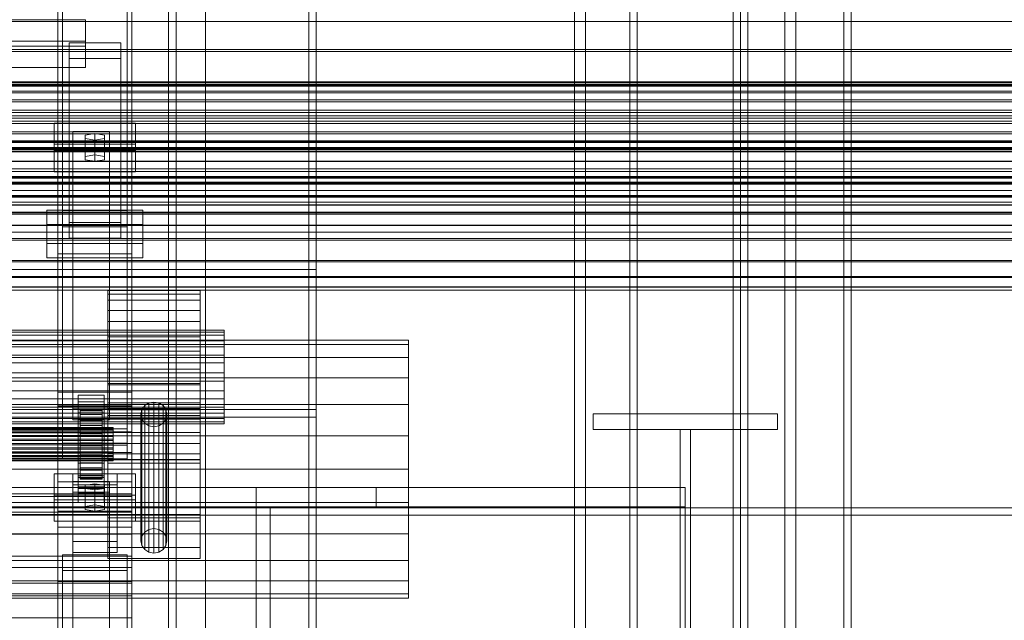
# Model space of a CAD drawing. Header units: millimetres. Extents: x -4395 to 65662, y -65530 to 6847.
# Tile 215 of 256: x 389 to 923, y -35712 to -35386. Entities that reach past the tile are written whole.
import ezdxf

# ---------------------------------------------------------------- set-up
doc = ezdxf.new("R2010")
doc.units = ezdxf.units.MM
for name, color, linetype, lineweight in [('COTAS_O', 1, 'Continuous', 0), ('frontal_briquetadora', 7, 'Continuous', 0), ('frontal_C01', 7, 'Continuous', 0), ('frontal_C02', 7, 'Continuous', 0), ('frontal_C03', 7, 'Continuous', 0), ('frontal_C04', 7, 'Continuous', 0), ('frontal_mezcladora', 7, 'Continuous', 0)]:
    doc.layers.add(name, color=color, linetype=linetype, lineweight=lineweight)
doc.dimstyles.new('R19_100', dxfattribs={"dimtxt": 250, "dimasz": 150, "dimexe": 150, "dimexo": 80, "dimgap": 100, "dimtad": 1, "dimtih": 1, "dimtoh": 1, "dimdsep": 46, "dimcen": 0.09, "dimadec": 0, "dimazin": 0, "dimtfac": 1, "dimtdec": 4, "dimtofl": 0, "dimtmove": 0, "dimatfit": 3, "dimfxl": 1, "dimtolj": 1, "dimtzin": 0, "dimarcsym": 0})

# ---------------------------------------------------------------- blocks, each defined once
blk = doc.blocks.new('DIM_R33_49')
at = {"layer": 'COTAS_O'}
for p, q in [((-1480, -35300), (-1330, -35255)), ((490, -35300), (340, -35255)), ((-1480, -36000), (-1480, -35300)), ((-1480, -35300), (490, -35300)), ((-1480, -35300), (-1330, -35345)), ((490, -35300), (340, -35345)), ((490, -36000), (490, -35300))]:
    blk.add_line(p, q, dxfattribs=at)
blk.add_text('1970 O', height=250, dxfattribs=at).set_placement((-495, -35200))
blk = doc.blocks.new('DIM_R33_51')
at = {"layer": 'COTAS_O'}
for p, q in [((-1400, -35300), (-1250, -35255)), ((1400, -35300), (1250, -35255)), ((-1400, -36000), (-1400, -35300)), ((-1400, -35300), (1400, -35300)), ((-1400, -35300), (-1250, -35345)), ((1400, -35300), (1250, -35345)), ((1400, -36000), (1400, -35300))]:
    blk.add_line(p, q, dxfattribs=at)
blk.add_text('2800 O', height=250, dxfattribs=at).set_placement((0, -35200))

msp = doc.modelspace()

# ---------------------------------------------------------------- linework, layer by layer
at = {"layer": 'frontal_briquetadora'}
for q in [(490, -34940), (490, -34950)]:
    msp.add_line((490, -35980), q, dxfattribs=at)
at = {"layer": 'frontal_C01'}
for p, q in [((470, -35988), (470, -34522.24)), ((474, -35988), (474, -34522.24)), ((546, -34522.24), (546, -35988)), ((550, -35988), (550, -34522.24)), ((470, -35988), (470, -35227.875)), ((474, -35988), (474, -35227.875)), ((546, -35227.875), (546, -35988)), ((550, -35988), (550, -35227.875)), ((410, -35596.196), (410, -35257.491)), ((450, -35257.491), (450, -35596.196)), ((410, -35644.163), (410, -35305.458)), ((450, -35644.163), (450, -35305.458)), ((410, -35661.489), (410, -35322.784)), ((450, -35322.784), (450, -35661.489)), ((412.5, -35615.946), (412.5, -35337.737)), ((447.5, -35337.737), (447.5, -35615.946)), ((412.5, -35624.413), (412.5, -35346.205)), ((447.5, -35624.413), (447.5, -35346.205)), ((410, -35699.862), (410, -35361.158)), ((450, -35699.862), (450, -35361.158)), ((-425, -35386.353), (425, -35386.353)), ((425, -35386.353), (425, -35400.691)), ((425, -35386.353), (425, -35397.865)), ((425, -35397.865), (-425, -35397.865)), ((425, -35412.204), (425, -35397.865)), ((425, -35400.691), (-425, -35400.691)), ((416, -35407.349), (416, -35398.882)), ((416, -35398.882), (444, -35398.882)), ((416, -35496.315), (416, -35398.882)), ((425, -35412.204), (425, -35400.691)), ((444, -35398.882), (444, -35407.349)), ((444, -35398.882), (444, -35496.315)), ((444, -35407.349), (416, -35407.349)), ((416, -35407.349), (416, -35504.782)), ((444, -35504.782), (444, -35407.349)), ((-425, -35412.204), (425, -35412.204)), ((404, -35507.662), (404, -35489.598)), ((404, -35489.598), (456, -35489.598)), ((404, -35497.272), (404, -35489.598)), ((456, -35489.598), (456, -35507.662)), ((456, -35489.598), (456, -35497.272)), ((456, -35497.272), (404, -35497.272)), ((404, -35497.272), (404, -35515.337)), ((444, -35496.315), (416, -35496.315)), ((416, -35496.315), (416, -35504.782)), ((444, -35504.782), (444, -35496.315)), ((456, -35515.337), (456, -35497.272)), ((416, -35504.782), (444, -35504.782)), ((456, -35507.662), (404, -35507.662)), ((404, -35507.662), (404, -35515.337)), ((456, -35515.337), (456, -35507.662)), ((404, -35515.337), (456, -35515.337)), ((450, -35595.59), (410, -35595.59)), ((410, -35595.59), (410, -35644.769)), ((410, -35813.418), (410, -35595.59)), ((450, -35644.769), (450, -35595.59)), ((450, -35595.59), (450, -35813.418)), ((410, -35644.163), (410, -35596.196)), ((410, -35596.196), (450, -35596.196)), ((450, -35596.196), (450, -35644.163)), ((-450, -35609.738), (450, -35609.738)), ((450, -35609.738), (450, -35621.028)), ((450, -35609.738), (450, -35643.314)), ((447.5, -35615.946), (412.5, -35615.946)), ((412.5, -35615.946), (412.5, -35624.413)), ((447.5, -35624.413), (447.5, -35615.946)), ((450, -35621.028), (-450, -35621.028)), ((450, -35654.605), (450, -35621.028)), ((412.5, -35624.413), (447.5, -35624.413)), ((408, -35646.63), (408, -35632.518)), ((408, -35632.518), (452, -35632.518)), ((408, -35644.03), (408, -35632.518)), ((452, -35632.518), (452, -35646.63)), ((452, -35632.518), (452, -35644.03)), ((418, -35642.397), (418, -35636.751)), ((418, -35636.751), (438, -35636.751)), ((418, -35787.921), (418, -35636.751)), ((430, -35637.881), (424.804, -35638.727)), ((435.196, -35638.727), (430, -35637.881)), ((430, -35649.393), (430, -35637.881)), ((438, -35636.751), (438, -35642.397)), ((438, -35636.751), (438, -35787.921)), ((450, -35643.314), (-450, -35643.314)), ((438, -35642.397), (418, -35642.397)), ((418, -35642.397), (418, -35793.566)), ((424.804, -35638.727), (424.804, -35640.421)), ((424.804, -35650.239), (424.804, -35638.727)), ((424.804, -35640.421), (430, -35641.268)), ((424.804, -35651.933), (424.804, -35640.421)), ((430, -35641.268), (435.196, -35640.421)), ((430, -35641.268), (430, -35652.78)), ((435.196, -35640.421), (435.196, -35638.727)), ((435.196, -35650.239), (435.196, -35638.727)), ((435.196, -35651.933), (435.196, -35640.421)), ((438, -35793.566), (438, -35642.397)), ((450, -35654.605), (450, -35643.314)), ((-450, -35644.888), (450, -35644.888)), ((452, -35644.03), (408, -35644.03)), ((408, -35644.03), (408, -35658.142)), ((452, -35646.63), (408, -35646.63)), ((408, -35646.63), (408, -35658.142)), ((450, -35644.163), (410, -35644.163)), ((410, -35644.769), (450, -35644.769)), ((410, -35862.596), (410, -35644.769)), ((450, -35862.596), (450, -35644.769)), ((450, -35644.888), (450, -35653.355)), ((450, -35644.888), (450, -35683.261)), ((452, -35658.142), (452, -35644.03)), ((452, -35658.142), (452, -35646.63)), ((450, -35653.355), (-450, -35653.355)), ((-450, -35654.605), (450, -35654.605)), ((424.804, -35650.239), (430, -35649.393)), ((424.804, -35651.933), (424.804, -35650.239)), ((430, -35652.78), (424.804, -35651.933)), ((430, -35649.393), (435.196, -35650.239)), ((435.196, -35651.933), (430, -35652.78)), ((435.196, -35650.239), (435.196, -35651.933)), ((450, -35691.729), (450, -35653.355)), ((408, -35658.142), (452, -35658.142)), ((410, -35699.862), (410, -35661.489)), ((410, -35661.489), (450, -35661.489)), ((410, -35829.768), (410, -35661.489)), ((450, -35661.489), (450, -35699.862)), ((450, -35661.489), (450, -35829.768)), ((412.5, -35684.909), (412.5, -35676.442)), ((412.5, -35676.442), (447.5, -35676.442)), ((412.5, -35833.773), (412.5, -35676.442)), ((447.5, -35676.442), (447.5, -35684.909)), ((447.5, -35676.442), (447.5, -35833.773)), ((450, -35683.261), (-450, -35683.261)), ((447.5, -35684.909), (412.5, -35684.909)), ((412.5, -35842.241), (412.5, -35684.909)), ((447.5, -35842.241), (447.5, -35684.909)), ((450, -35691.729), (450, -35683.261)), ((-450, -35691.729), (450, -35691.729)), ((450, -35699.862), (410, -35699.862)), ((410, -35868.142), (410, -35699.862)), ((450, -35868.142), (450, -35699.862))]:
    msp.add_line(p, q, dxfattribs=at)
at = {"layer": 'frontal_C02'}
for p, q in [((470, -35988), (470, -34033.402)), ((474, -35988), (474, -34033.402)), ((546, -34033.402), (546, -35988)), ((550, -35988), (550, -34033.402)), ((470, -35988), (470, -34838.141)), ((474, -35988), (474, -34838.141)), ((546, -34838.141), (546, -35988)), ((550, -35988), (550, -34838.141)), ((410, -35475.098), (410, -35117.436)), ((450, -35117.436), (450, -35475.098)), ((410, -35513.28), (410, -35155.618)), ((450, -35513.28), (450, -35155.618)), ((410, -35588.316), (410, -35293.654)), ((450, -35293.654), (450, -35588.316)), ((410, -35636.79), (410, -35342.128)), ((450, -35636.79), (450, -35342.128)), ((408, -35457.302), (408, -35442.4)), ((408, -35442.4), (452, -35442.4)), ((408, -35453.854), (408, -35442.4)), ((452, -35442.4), (452, -35457.302)), ((452, -35442.4), (452, -35453.854)), ((418, -35452.832), (418, -35446.871)), ((418, -35446.871), (438, -35446.871)), ((418, -35597.285), (418, -35446.871)), ((430, -35448.063), (424.804, -35448.957)), ((424.804, -35448.957), (424.804, -35450.745)), ((424.804, -35460.412), (424.804, -35448.957)), ((424.804, -35450.745), (430, -35451.639)), ((424.804, -35462.2), (424.804, -35450.745)), ((435.196, -35448.957), (430, -35448.063)), ((430, -35459.517), (430, -35448.063)), ((430, -35451.639), (435.196, -35450.745)), ((430, -35451.639), (430, -35463.094)), ((435.196, -35450.745), (435.196, -35448.957)), ((435.196, -35460.412), (435.196, -35448.957)), ((435.196, -35462.2), (435.196, -35450.745)), ((438, -35446.871), (438, -35452.832)), ((438, -35446.871), (438, -35597.285)), ((452, -35453.854), (408, -35453.854)), ((408, -35453.854), (408, -35468.757)), ((438, -35452.832), (418, -35452.832)), ((418, -35452.832), (418, -35603.246)), ((438, -35603.246), (438, -35452.832)), ((452, -35468.757), (452, -35453.854)), ((452, -35457.302), (408, -35457.302)), ((408, -35457.302), (408, -35468.757)), ((424.804, -35460.412), (430, -35459.517)), ((424.804, -35462.2), (424.804, -35460.412)), ((430, -35463.094), (424.804, -35462.2)), ((430, -35459.517), (435.196, -35460.412)), ((435.196, -35462.2), (430, -35463.094)), ((435.196, -35460.412), (435.196, -35462.2)), ((452, -35468.757), (452, -35457.302)), ((408, -35468.757), (452, -35468.757)), ((410, -35513.28), (410, -35475.098)), ((410, -35475.098), (450, -35475.098)), ((410, -35652.796), (410, -35475.098)), ((450, -35475.098), (450, -35513.28)), ((450, -35475.098), (450, -35652.796)), ((412.5, -35498.659), (412.5, -35489.718)), ((412.5, -35489.718), (447.5, -35489.718)), ((412.5, -35608.082), (412.5, -35489.718)), ((447.5, -35489.718), (447.5, -35498.659)), ((447.5, -35489.718), (447.5, -35608.082)), ((447.5, -35498.659), (412.5, -35498.659)), ((412.5, -35617.024), (412.5, -35498.659)), ((447.5, -35617.024), (447.5, -35498.659)), ((450, -35513.28), (410, -35513.28)), ((410, -35690.978), (410, -35513.28)), ((450, -35690.978), (450, -35513.28)), ((-550, -35521.723), (550, -35521.723)), ((550, -35525.723), (-550, -35525.723)), ((550, -35521.723), (550, -35601.723)), ((550, -35521.723), (550, -35525.723)), ((550, -35597.723), (550, -35525.723)), ((437, -35538.371), (437, -35533.19)), ((437, -35533.19), (437, -35535.136)), ((487, -35533.19), (437, -35533.19)), ((437, -35535.136), (437, -35543.912)), ((487, -35535.136), (437, -35535.136)), ((487, -35535.136), (487, -35533.19)), ((487, -35533.19), (487, -35538.371)), ((487, -35543.912), (487, -35535.136)), ((437, -35549.889), (437, -35538.371)), ((487, -35538.371), (437, -35538.371)), ((487, -35538.371), (487, -35549.889)), ((437, -35543.912), (437, -35558.182)), ((487, -35543.912), (437, -35543.912)), ((487, -35558.182), (487, -35543.912)), ((437, -35565.992), (437, -35549.889)), ((487, -35549.889), (437, -35549.889)), ((487, -35549.889), (487, -35565.992)), ((500, -35554.603), (350, -35554.603)), ((500, -35555.659), (350, -35555.659)), ((500, -35557.414), (350, -35557.414)), ((437, -35558.182), (437, -35575.773)), ((487, -35558.182), (437, -35558.182)), ((487, -35575.773), (487, -35558.182)), ((500, -35555.659), (500, -35554.603)), ((500, -35554.603), (500, -35557.414)), ((500, -35560.42), (500, -35555.659)), ((500, -35557.414), (500, -35563.663)), ((500, -35560.42), (350, -35560.42)), ((500, -35563.663), (350, -35563.663)), ((500, -35568.163), (500, -35560.42)), ((500, -35563.663), (500, -35572.4)), ((500, -35568.163), (350, -35568.163)), ((437, -35584.227), (437, -35565.992)), ((437, -35565.992), (487, -35565.992)), ((487, -35565.992), (487, -35584.227)), ((500, -35577.707), (500, -35568.163)), ((350, -35572.4), (500, -35572.4)), ((500, -35572.4), (500, -35582.293)), ((500, -35577.707), (350, -35577.707)), ((437, -35575.773), (437, -35594.008)), ((487, -35575.773), (437, -35575.773)), ((487, -35594.008), (487, -35575.773)), ((500, -35587.6), (500, -35577.707)), ((500, -35582.293), (350, -35582.293)), ((437, -35658.117), (437, -35583.604)), ((437, -35583.604), (487, -35583.604)), ((437, -35597.922), (437, -35583.604)), ((437, -35601.818), (437, -35584.227)), ((487, -35584.227), (437, -35584.227)), ((487, -35583.604), (487, -35658.117)), ((487, -35583.604), (487, -35597.922)), ((487, -35584.227), (487, -35601.818)), ((500, -35582.293), (500, -35591.837)), ((500, -35587.6), (350, -35587.6)), ((450, -35588.205), (410, -35588.205)), ((410, -35588.205), (410, -35636.9)), ((410, -35723.904), (410, -35588.205)), ((410, -35636.79), (410, -35588.316)), ((410, -35588.316), (450, -35588.316)), ((421, -35593.467), (421, -35589.89)), ((421, -35589.89), (435, -35589.89)), ((421, -35629.982), (421, -35589.89)), ((435, -35589.89), (435, -35593.467)), ((435, -35589.89), (435, -35629.982)), ((450, -35636.9), (450, -35588.205)), ((450, -35588.205), (450, -35723.904)), ((450, -35588.316), (450, -35636.79)), ((500, -35596.337), (500, -35587.6)), ((500, -35591.837), (350, -35591.837)), ((435, -35593.467), (421, -35593.467)), ((421, -35593.467), (421, -35633.558)), ((435, -35633.558), (435, -35593.467)), ((437, -35594.008), (437, -35610.111)), ((487, -35594.008), (437, -35594.008)), ((457.05, -35595.574), (455.533, -35597.742)), ((459.321, -35594.126), (457.05, -35595.574)), ((457.05, -35664.126), (457.05, -35595.574)), ((462, -35593.617), (459.321, -35594.126)), ((459.321, -35662.678), (459.321, -35594.126)), ((464.679, -35594.126), (462, -35593.617)), ((462, -35662.169), (462, -35593.617)), ((466.95, -35595.574), (464.679, -35594.126)), ((464.679, -35662.678), (464.679, -35594.126)), ((468.467, -35597.742), (466.95, -35595.574)), ((466.95, -35664.126), (466.95, -35595.574)), ((487, -35610.111), (487, -35594.008)), ((500, -35591.837), (500, -35599.58)), ((-550, -35597.723), (550, -35597.723)), ((500, -35596.337), (350, -35596.337)), ((500, -35599.58), (350, -35599.58)), ((438, -35597.285), (418, -35597.285)), ((418, -35597.285), (418, -35603.246)), ((421, -35603.005), (421, -35599.428)), ((421, -35599.428), (435, -35599.428)), ((421, -35639.519), (421, -35599.428)), ((422, -35607.501), (422, -35597.509)), ((422, -35597.509), (422, -35597.955)), ((422, -35597.509), (434, -35597.509)), ((422, -35598.357), (422, -35597.509)), ((422, -35607.712), (422, -35597.955)), ((422, -35597.955), (422, -35599.664)), ((422, -35597.955), (434, -35597.955)), ((422, -35607.902), (422, -35598.357)), ((422, -35598.357), (434, -35598.357)), ((422, -35600.44), (422, -35598.357)), ((422, -35608.522), (422, -35599.664)), ((422, -35599.664), (422, -35602.521)), ((422, -35599.664), (434, -35599.664)), ((422, -35608.889), (422, -35600.44)), ((422, -35600.44), (434, -35600.44)), ((422, -35603.618), (422, -35600.44)), ((434, -35597.955), (434, -35597.509)), ((434, -35597.509), (434, -35607.501)), ((434, -35597.509), (434, -35598.357)), ((434, -35599.664), (434, -35597.955)), ((434, -35597.955), (434, -35607.712)), ((434, -35598.357), (434, -35607.902)), ((434, -35598.357), (434, -35600.44)), ((434, -35602.521), (434, -35599.664)), ((434, -35599.664), (434, -35608.522)), ((434, -35600.44), (434, -35608.889)), ((434, -35600.44), (434, -35603.618)), ((435, -35599.428), (435, -35603.005)), ((435, -35599.428), (435, -35639.519)), ((437, -35650.734), (437, -35597.085)), ((437, -35597.085), (487, -35597.085)), ((437, -35602.812), (437, -35597.085)), ((487, -35597.922), (437, -35597.922)), ((437, -35597.922), (437, -35672.435)), ((437, -35654.552), (437, -35600.903)), ((437, -35600.903), (487, -35600.903)), ((437, -35624.767), (437, -35600.903)), ((438, -35603.246), (438, -35597.285)), ((455.533, -35597.742), (455, -35600.299)), ((455, -35600.299), (455.533, -35602.856)), ((455, -35668.851), (455, -35600.299)), ((455.533, -35666.294), (455.533, -35597.742)), ((469, -35600.299), (468.467, -35597.742)), ((468.467, -35666.294), (468.467, -35597.742)), ((468.467, -35602.856), (469, -35600.299)), ((469, -35600.299), (469, -35668.851)), ((487, -35597.085), (487, -35650.734)), ((487, -35597.085), (487, -35602.812)), ((487, -35672.435), (487, -35597.922)), ((487, -35600.903), (487, -35654.552)), ((487, -35600.903), (487, -35624.767)), ((500, -35602.586), (500, -35596.337)), ((500, -35599.58), (500, -35604.341)), ((550, -35601.723), (550, -35597.723)), ((-550, -35601.723), (550, -35601.723)), ((500, -35602.586), (350, -35602.586)), ((500, -35604.341), (350, -35604.341)), ((500, -35605.397), (350, -35605.397)), ((418, -35603.246), (438, -35603.246)), ((435, -35603.005), (421, -35603.005)), ((421, -35603.005), (421, -35643.096)), ((422, -35609.875), (422, -35602.521)), ((422, -35602.521), (422, -35606.329)), ((422, -35602.521), (434, -35602.521)), ((422, -35610.394), (422, -35603.618)), ((422, -35603.618), (434, -35603.618)), ((422, -35607.673), (422, -35603.618)), ((422, -35611.679), (422, -35606.329)), ((422, -35606.329), (422, -35610.83)), ((422, -35606.329), (434, -35606.329)), ((434, -35606.329), (434, -35602.521)), ((434, -35602.521), (434, -35609.875)), ((434, -35603.618), (434, -35610.394)), ((434, -35603.618), (434, -35607.673)), ((434, -35610.83), (434, -35606.329)), ((434, -35606.329), (434, -35611.679)), ((435, -35643.096), (435, -35603.005)), ((437, -35616.088), (437, -35601.818)), ((487, -35601.818), (437, -35601.818)), ((487, -35602.812), (437, -35602.812)), ((437, -35602.812), (437, -35656.461)), ((455.533, -35602.856), (457.05, -35605.024)), ((455.533, -35671.408), (455.533, -35602.856)), ((457.05, -35605.024), (459.321, -35606.472)), ((457.05, -35673.576), (457.05, -35605.024)), ((459.321, -35606.472), (462, -35606.981)), ((459.321, -35675.024), (459.321, -35606.472)), ((462, -35606.981), (464.679, -35606.472)), ((464.679, -35606.472), (466.95, -35605.024)), ((464.679, -35675.024), (464.679, -35606.472)), ((466.95, -35605.024), (468.467, -35602.856)), ((466.95, -35673.576), (466.95, -35605.024)), ((468.467, -35671.408), (468.467, -35602.856)), ((470, -35988), (470, -35601.723)), ((470, -35601.723), (474, -35601.723)), ((550, -35601.723), (470, -35601.723)), ((474, -35988), (474, -35601.723)), ((474, -35601.723), (546, -35601.723)), ((487, -35601.818), (487, -35616.088)), ((487, -35656.461), (487, -35602.812)), ((500, -35605.397), (500, -35602.586)), ((500, -35604.341), (500, -35605.397)), ((546, -35601.723), (546, -35988)), ((550, -35601.723), (546, -35601.723)), ((550, -35988), (550, -35601.723)), ((-440, -35607.501), (440, -35607.501)), ((-440, -35607.712), (440, -35607.712)), ((-440, -35607.902), (440, -35607.902)), ((-440, -35608.522), (440, -35608.522)), ((-440, -35608.889), (440, -35608.889)), ((-440, -35609.875), (440, -35609.875)), ((-440, -35610.394), (440, -35610.394)), ((-440, -35611.679), (440, -35611.679)), ((447.5, -35608.082), (412.5, -35608.082)), ((412.5, -35608.082), (412.5, -35617.024)), ((422, -35607.712), (422, -35607.501)), ((434, -35607.501), (422, -35607.501)), ((422, -35607.501), (422, -35607.902)), ((422, -35612.315), (422, -35607.673)), ((422, -35607.673), (434, -35607.673)), ((422, -35612.329), (422, -35607.673)), ((422, -35608.522), (422, -35607.712)), ((434, -35607.712), (422, -35607.712)), ((434, -35607.902), (422, -35607.902)), ((422, -35607.902), (422, -35608.889)), ((422, -35609.875), (422, -35608.522)), ((434, -35608.522), (422, -35608.522)), ((434, -35608.889), (422, -35608.889)), ((422, -35608.889), (422, -35610.394)), ((422, -35611.679), (422, -35609.875)), ((434, -35609.875), (422, -35609.875)), ((434, -35610.394), (422, -35610.394)), ((422, -35610.394), (422, -35612.315)), ((422, -35610.83), (422, -35613.811)), ((434, -35610.83), (422, -35610.83)), ((422, -35610.83), (422, -35615.717)), ((422, -35613.811), (422, -35611.679)), ((434, -35611.679), (422, -35611.679)), ((434, -35607.501), (434, -35607.712)), ((434, -35607.902), (434, -35607.501)), ((434, -35607.673), (434, -35612.315)), ((434, -35607.673), (434, -35612.329)), ((434, -35607.712), (434, -35608.522)), ((434, -35608.889), (434, -35607.902)), ((434, -35608.522), (434, -35609.875)), ((434, -35610.394), (434, -35608.889)), ((434, -35609.875), (434, -35611.679)), ((434, -35612.315), (434, -35610.394)), ((434, -35613.811), (434, -35610.83)), ((434, -35615.717), (434, -35610.83)), ((434, -35611.679), (434, -35613.811)), ((437, -35610.111), (437, -35621.629)), ((487, -35610.111), (437, -35610.111)), ((440, -35607.712), (440, -35607.501)), ((440, -35607.501), (440, -35607.902)), ((440, -35608.522), (440, -35607.712)), ((440, -35607.902), (440, -35608.889)), ((440, -35609.875), (440, -35608.522)), ((440, -35608.889), (440, -35610.394)), ((440, -35611.679), (440, -35609.875)), ((440, -35610.394), (440, -35612.315)), ((440, -35613.811), (440, -35611.679)), ((447.5, -35617.024), (447.5, -35608.082)), ((462, -35675.533), (462, -35606.981)), ((487, -35621.629), (487, -35610.111)), ((-440, -35612.315), (440, -35612.315)), ((440, -35613.811), (-440, -35613.811)), ((-440, -35614.521), (440, -35614.521)), ((-440, -35616.126), (440, -35616.126)), ((-440, -35616.861), (440, -35616.861)), ((412.5, -35617.024), (447.5, -35617.024)), ((434, -35612.315), (422, -35612.315)), ((422, -35612.315), (422, -35614.521)), ((422, -35614.521), (422, -35612.329)), ((422, -35612.329), (434, -35612.329)), ((422, -35617.269), (422, -35612.329)), ((422, -35613.811), (434, -35613.811)), ((422, -35616.126), (422, -35613.811)), ((434, -35614.521), (422, -35614.521)), ((422, -35614.521), (422, -35616.861)), ((422, -35616.126), (422, -35615.717)), ((422, -35615.717), (422, -35620.657)), ((422, -35615.717), (434, -35615.717)), ((422, -35618.466), (422, -35616.126)), ((434, -35616.126), (422, -35616.126)), ((422, -35616.861), (422, -35617.269)), ((434, -35616.861), (422, -35616.861)), ((422, -35616.861), (422, -35619.176)), ((422, -35617.269), (434, -35617.269)), ((422, -35622.156), (422, -35617.269)), ((434, -35614.521), (434, -35612.315)), ((434, -35612.329), (434, -35614.521)), ((434, -35612.329), (434, -35617.269)), ((434, -35613.811), (434, -35616.126)), ((434, -35616.861), (434, -35614.521)), ((434, -35620.657), (434, -35615.717)), ((434, -35615.717), (434, -35616.126)), ((434, -35616.126), (434, -35618.466)), ((434, -35617.269), (434, -35616.861)), ((434, -35619.176), (434, -35616.861)), ((434, -35617.269), (434, -35622.156)), ((437, -35624.864), (437, -35616.088)), ((487, -35616.088), (437, -35616.088)), ((440, -35612.315), (440, -35614.521)), ((440, -35616.126), (440, -35613.811)), ((440, -35614.521), (440, -35616.861)), ((440, -35618.466), (440, -35616.126)), ((440, -35616.861), (440, -35619.176)), ((487, -35616.088), (487, -35624.864)), ((-440, -35618.466), (440, -35618.466)), ((-440, -35619.176), (440, -35619.176)), ((-440, -35620.671), (440, -35620.671)), ((-440, -35621.308), (440, -35621.308)), ((-440, -35622.592), (440, -35622.592)), ((422, -35620.671), (422, -35618.466)), ((422, -35618.466), (422, -35620.657)), ((434, -35618.466), (422, -35618.466)), ((422, -35619.176), (422, -35622.156)), ((434, -35619.176), (422, -35619.176)), ((422, -35619.176), (422, -35621.308)), ((422, -35620.657), (422, -35625.313)), ((422, -35620.657), (434, -35620.657)), ((422, -35622.592), (422, -35620.671)), ((422, -35620.671), (422, -35625.313)), ((434, -35620.671), (422, -35620.671)), ((422, -35621.308), (422, -35626.657)), ((434, -35621.308), (422, -35621.308)), ((422, -35621.308), (422, -35623.112)), ((422, -35622.156), (434, -35622.156)), ((422, -35626.657), (422, -35622.156)), ((422, -35624.097), (422, -35622.592)), ((422, -35622.592), (422, -35629.368)), ((434, -35622.592), (422, -35622.592)), ((434, -35620.657), (434, -35618.466)), ((434, -35618.466), (434, -35620.671)), ((434, -35622.156), (434, -35619.176)), ((434, -35621.308), (434, -35619.176)), ((434, -35625.313), (434, -35620.657)), ((434, -35625.313), (434, -35620.671)), ((434, -35620.671), (434, -35622.592)), ((434, -35626.657), (434, -35621.308)), ((434, -35623.112), (434, -35621.308)), ((434, -35622.156), (434, -35626.657)), ((434, -35629.368), (434, -35622.592)), ((434, -35622.592), (434, -35624.097)), ((437, -35621.629), (437, -35626.81)), ((487, -35621.629), (437, -35621.629)), ((440, -35620.671), (440, -35618.466)), ((440, -35619.176), (440, -35621.308)), ((440, -35622.592), (440, -35620.671)), ((440, -35621.308), (440, -35623.112)), ((440, -35624.097), (440, -35622.592)), ((487, -35626.81), (487, -35621.629)), ((-440, -35623.112), (440, -35623.112)), ((-440, -35624.097), (440, -35624.097)), ((-440, -35624.465), (440, -35624.465)), ((-440, -35625.084), (440, -35625.084)), ((-440, -35625.274), (440, -35625.274)), ((-440, -35625.486), (440, -35625.486)), ((421, -35640.53), (421, -35626.82)), ((421, -35626.82), (435, -35626.82)), ((421, -35634.456), (421, -35626.82)), ((422, -35623.112), (422, -35630.466)), ((434, -35623.112), (422, -35623.112)), ((422, -35623.112), (422, -35624.465)), ((422, -35625.084), (422, -35624.097)), ((422, -35624.097), (422, -35632.546)), ((434, -35624.097), (422, -35624.097)), ((422, -35624.465), (422, -35633.322)), ((434, -35624.465), (422, -35624.465)), ((422, -35624.465), (422, -35625.274)), ((422, -35625.486), (422, -35625.084)), ((422, -35625.084), (422, -35634.63)), ((434, -35625.084), (422, -35625.084)), ((422, -35625.274), (422, -35635.031)), ((434, -35625.274), (422, -35625.274)), ((422, -35625.274), (422, -35625.486)), ((422, -35625.313), (422, -35629.368)), ((422, -35625.313), (434, -35625.313)), ((422, -35625.486), (422, -35635.477)), ((434, -35625.486), (422, -35625.486)), ((422, -35626.657), (434, -35626.657)), ((422, -35630.466), (422, -35626.657)), ((434, -35630.466), (434, -35623.112)), ((434, -35624.465), (434, -35623.112)), ((434, -35632.546), (434, -35624.097)), ((434, -35624.097), (434, -35625.084)), ((434, -35633.322), (434, -35624.465)), ((434, -35625.274), (434, -35624.465)), ((434, -35634.63), (434, -35625.084)), ((434, -35625.084), (434, -35625.486)), ((434, -35635.031), (434, -35625.274)), ((434, -35625.486), (434, -35625.274)), ((434, -35629.368), (434, -35625.313)), ((434, -35635.477), (434, -35625.486)), ((434, -35626.657), (434, -35630.466)), ((435, -35626.82), (435, -35640.53)), ((435, -35626.82), (435, -35634.456)), ((487, -35624.767), (437, -35624.767)), ((437, -35624.767), (437, -35678.416)), ((437, -35626.81), (437, -35624.864)), ((487, -35624.864), (437, -35624.864)), ((487, -35626.81), (437, -35626.81)), ((440, -35623.112), (440, -35624.465)), ((440, -35625.084), (440, -35624.097)), ((440, -35624.465), (440, -35625.274)), ((440, -35625.486), (440, -35625.084)), ((440, -35625.274), (440, -35625.486)), ((487, -35678.416), (487, -35624.767)), ((487, -35624.864), (487, -35626.81)), ((418, -35638.442), (418, -35632.481)), ((418, -35632.481), (442, -35632.481)), ((418, -35669.249), (418, -35632.481)), ((435, -35629.982), (421, -35629.982)), ((421, -35629.982), (421, -35633.558)), ((422, -35629.368), (422, -35632.546)), ((422, -35629.368), (434, -35629.368)), ((422, -35630.466), (434, -35630.466)), ((422, -35633.322), (422, -35630.466)), ((422, -35632.546), (422, -35634.63)), ((422, -35632.546), (434, -35632.546)), ((422, -35633.322), (434, -35633.322)), ((422, -35635.031), (422, -35633.322)), ((434, -35632.546), (434, -35629.368)), ((434, -35630.466), (434, -35633.322)), ((434, -35634.63), (434, -35632.546)), ((434, -35633.322), (434, -35635.031)), ((435, -35633.558), (435, -35629.982)), ((442, -35632.481), (442, -35638.442)), ((442, -35632.481), (442, -35669.249)), ((450, -35636.79), (410, -35636.79)), ((410, -35636.9), (450, -35636.9)), ((410, -35772.598), (410, -35636.9)), ((442, -35638.442), (418, -35638.442)), ((418, -35638.442), (418, -35675.21)), ((421, -35633.558), (435, -35633.558)), ((435, -35634.456), (421, -35634.456)), ((421, -35634.456), (421, -35648.167)), ((422, -35634.63), (422, -35635.477)), ((422, -35634.63), (434, -35634.63)), ((422, -35635.031), (434, -35635.031)), ((422, -35635.477), (422, -35635.031)), ((422, -35635.477), (434, -35635.477)), ((434, -35635.477), (434, -35634.63)), ((434, -35635.031), (434, -35635.477)), ((435, -35648.167), (435, -35634.456)), ((442, -35675.21), (442, -35638.442)), ((450, -35772.598), (450, -35636.9)), ((435, -35639.519), (421, -35639.519)), ((421, -35639.519), (421, -35643.096)), ((435, -35640.53), (421, -35640.53)), ((421, -35640.53), (421, -35648.167)), ((421, -35643.096), (435, -35643.096)), ((435, -35643.096), (435, -35639.519)), ((435, -35648.167), (435, -35640.53)), ((421, -35648.167), (435, -35648.167)), ((410, -35690.978), (410, -35652.796)), ((410, -35652.796), (450, -35652.796)), ((487, -35650.734), (437, -35650.734)), ((437, -35650.734), (437, -35656.461)), ((487, -35654.552), (437, -35654.552)), ((437, -35654.552), (437, -35678.416)), ((450, -35652.796), (450, -35690.978)), ((487, -35656.461), (487, -35650.734)), ((487, -35678.416), (487, -35654.552)), ((437, -35656.461), (487, -35656.461)), ((487, -35658.117), (437, -35658.117)), ((437, -35658.117), (437, -35672.435)), ((487, -35672.435), (487, -35658.117)), ((-450, -35665.314), (450, -35665.314)), ((450, -35665.314), (450, -35677.236)), ((450, -35665.314), (450, -35698.723)), ((455.533, -35666.294), (457.05, -35664.126)), ((457.05, -35664.126), (459.321, -35662.678)), ((459.321, -35662.678), (462, -35662.169)), ((462, -35662.169), (464.679, -35662.678)), ((464.679, -35662.678), (466.95, -35664.126)), ((466.95, -35664.126), (468.467, -35666.294)), ((442, -35669.249), (418, -35669.249)), ((418, -35669.249), (418, -35675.21)), ((442, -35675.21), (442, -35669.249)), ((455, -35668.851), (455.533, -35666.294)), ((455.533, -35671.408), (455, -35668.851)), ((468.467, -35666.294), (469, -35668.851)), ((469, -35668.851), (468.467, -35671.408)), ((418, -35675.21), (442, -35675.21)), ((437, -35672.435), (487, -35672.435)), ((457.05, -35673.576), (455.533, -35671.408)), ((459.321, -35675.024), (457.05, -35673.576)), ((462, -35675.533), (459.321, -35675.024)), ((464.679, -35675.024), (462, -35675.533)), ((466.95, -35673.576), (464.679, -35675.024)), ((468.467, -35671.408), (466.95, -35673.576)), ((450, -35677.236), (-450, -35677.236)), ((437, -35678.416), (487, -35678.416)), ((450, -35710.645), (450, -35677.236)), ((450, -35690.978), (410, -35690.978)), ((450, -35698.723), (-450, -35698.723)), ((450, -35710.645), (450, -35698.723)), ((-450, -35710.645), (450, -35710.645))]:
    msp.add_line(p, q, dxfattribs=at)
at = {"layer": 'frontal_C03'}
for p, q in [((1270, -35387.31), (-1230, -35387.31)), ((1270, -35402.437), (-1230, -35402.437)), ((1270, -35403.62), (-1230, -35403.62)), ((1515, -35420.147), (-1475, -35420.147)), ((1515, -35420.34), (-1475, -35420.34)), ((1515, -35421.8), (-1475, -35421.8)), ((1515, -35422.36), (-1475, -35422.36)), ((1515, -35425.136), (-1475, -35425.136)), ((1270, -35420.034), (-1230, -35420.034)), ((-1230, -35421.289), (1270, -35421.289)), ((1515, -35426.008), (-1475, -35426.008)), ((1515, -35429.829), (-1475, -35429.829)), ((1515, -35430.928), (-1475, -35430.928)), ((-1475, -35435.42), (1515, -35435.42)), ((1515, -35436.638), (-1475, -35436.638)), ((1270, -35438.36), (-1230, -35438.36)), ((1270, -35439.64), (-1230, -35439.64)), ((1515, -35441.362), (-1475, -35441.362)), ((1515, -35442.58), (-1475, -35442.58)), ((1515, -35447.072), (-1475, -35447.072)), ((1515, -35448.171), (-1475, -35448.171)), ((1515, -35451.992), (-1475, -35451.992)), ((1515, -35452.864), (-1475, -35452.864)), ((1515, -35455.64), (-1475, -35455.64)), ((1515, -35456.2), (-1475, -35456.2)), ((1270, -35452.425), (-1230, -35452.425)), ((1270, -35452.491), (-1230, -35452.491)), ((1270, -35456.096), (-1230, -35456.096)), ((1270, -35456.285), (-1230, -35456.285)), ((1270, -35456.711), (-1230, -35456.711)), ((1515, -35457.66), (-1475, -35457.66)), ((1515, -35457.853), (-1475, -35457.853)), ((1270, -35457.966), (-1230, -35457.966)), ((1516, -35467.156), (-1476, -35467.156)), ((1516, -35467.183), (-1476, -35467.183)), ((1270, -35462.946), (-1230, -35462.946)), ((1270, -35463.229), (-1230, -35463.229)), ((1516, -35468.625), (-1476, -35468.625)), ((1516, -35468.7), (-1476, -35468.7)), ((1516, -35471.365), (-1476, -35471.365)), ((1516, -35471.478), (-1476, -35471.478)), ((1270, -35471.933), (-1230, -35471.933)), ((-1230, -35472.267), (1270, -35472.267)), ((1516, -35474.959), (-1476, -35474.959)), ((-1476, -35475.093), (1516, -35475.093)), ((1270, -35474.38), (-1230, -35474.38)), ((1270, -35475.563), (-1230, -35475.563)), ((1516, -35478.861), (-1476, -35478.861)), ((1516, -35478.994), (-1476, -35478.994)), ((1516, -35482.476), (-1476, -35482.476)), ((1516, -35482.589), (-1476, -35482.589)), ((1270, -35481.687), (-1230, -35481.687)), ((1270, -35482.021), (-1230, -35482.021)), ((1516, -35485.254), (-1476, -35485.254)), ((1516, -35485.329), (-1476, -35485.329)), ((1516, -35486.771), (-1476, -35486.771)), ((1516, -35486.798), (-1476, -35486.798)), ((1270, -35490.69), (-1230, -35490.69)), ((1270, -35490.724), (-1230, -35490.724)), ((1270, -35491.007), (-1230, -35491.007)), ((1270, -35491.754), (-1230, -35491.754)), ((1270, -35497.669), (-1230, -35497.669)), ((1270, -35497.858), (-1230, -35497.858)), ((1270, -35501.463), (-1230, -35501.463)), ((1270, -35501.529), (-1230, -35501.529)), ((1270, -35505.014), (-1230, -35505.014)), ((1270, -35505.919), (-1230, -35505.919)), ((1270, -35516.801), (-1230, -35516.801)), ((1270, -35517.512), (-1230, -35517.512)), ((1270, -35525.598), (-1230, -35525.598)), ((1270, -35526.088), (-1230, -35526.088)), ((1270, -35531.067), (-1230, -35531.067)), ((1270, -35531.317), (-1230, -35531.317)), ((1270, -35532.998), (-1230, -35532.998)), ((-1580, -35650.969), (1620, -35650.969)), ((1620, -35654.969), (-1580, -35654.969))]:
    msp.add_line(p, q, dxfattribs=at)
at = {"layer": 'frontal_C04'}
for p, q in [((600, -35560), (370, -35560)), ((600, -35562.385), (370, -35562.385)), ((600, -35562.385), (600, -35560)), ((600, -35569.378), (600, -35562.385)), ((600, -35569.378), (370, -35569.378)), ((600, -35580.503), (600, -35569.378)), ((600, -35580.503), (370, -35580.503)), ((600, -35595), (600, -35580.503)), ((600, -35595), (370, -35595)), ((600, -35611.883), (600, -35595)), ((600, -35611.883), (370, -35611.883)), ((600, -35630), (600, -35611.883)), ((370, -35630), (600, -35630)), ((600, -35648.117), (600, -35630)), ((600, -35648.117), (370, -35648.117)), ((600, -35648.117), (600, -35665)), ((600, -35665), (370, -35665)), ((600, -35665), (600, -35679.497)), ((600, -35679.497), (370, -35679.497)), ((600, -35679.497), (600, -35690.622)), ((600, -35690.622), (370, -35690.622)), ((600, -35690.622), (600, -35697.615)), ((600, -35697.615), (370, -35697.615)), ((600, -35700), (370, -35700)), ((600, -35697.615), (600, -35700))]:
    msp.add_line(p, q, dxfattribs=at)
at = {"layer": 'frontal_mezcladora'}
for p, q in [((690, -35988), (690, -34900)), ((696, -35988), (696, -34900)), ((804, -35988), (804, -34900)), ((810, -35988), (810, -34900)), ((720, -35872.255), (720, -35022.255)), ((720, -35874.749), (720, -35024.749)), ((780, -35022.255), (780, -35872.255)), ((780, -35024.749), (780, -35874.749)), ((840, -35022.255), (840, -35872.255)), ((840, -35024.749), (840, -35874.749)), ((720, -35025.954), (720, -35875.954)), ((720, -35028.116), (720, -35878.116)), ((724, -35025.954), (724, -35875.954)), ((724, -35028.116), (724, -35878.116)), ((776, -35875.954), (776, -35025.954)), ((776, -35878.116), (776, -35028.116)), ((780, -35875.954), (780, -35025.954)), ((780, -35878.116), (780, -35028.116)), ((784, -35025.954), (784, -35875.954)), ((784, -35028.116), (784, -35878.116)), ((836, -35875.954), (836, -35025.954)), ((836, -35878.116), (836, -35028.116)), ((840, -35875.954), (840, -35025.954)), ((840, -35878.116), (840, -35028.116)), ((720, -35921.884), (720, -35071.884)), ((724, -35921.884), (724, -35071.884)), ((776, -35071.884), (776, -35921.884)), ((780, -35071.884), (780, -35921.884)), ((784, -35921.884), (784, -35071.884)), ((836, -35071.884), (836, -35921.884)), ((840, -35071.884), (840, -35921.884)), ((720, -35924.046), (720, -35074.046)), ((720, -35075.251), (720, -35925.251)), ((720, -35077.745), (720, -35927.745)), ((724, -35924.046), (724, -35074.046)), ((776, -35074.046), (776, -35924.046)), ((780, -35074.046), (780, -35924.046)), ((780, -35925.251), (780, -35075.251)), ((780, -35927.745), (780, -35077.745)), ((784, -35924.046), (784, -35074.046)), ((836, -35074.046), (836, -35924.046)), ((840, -35074.046), (840, -35924.046)), ((840, -35925.251), (840, -35075.251)), ((840, -35927.745), (840, -35077.745)), ((700, -35600), (800, -35600)), ((700, -35608.5), (700, -35600)), ((800, -35608.5), (800, -35600)), ((700, -35608.5), (800, -35608.5)), ((747.2, -35608.5), (752.8, -35608.5)), ((747.2, -35791.5), (747.2, -35608.5)), ((752.8, -35791.5), (752.8, -35608.5)), ((-750, -35640), (750, -35640)), ((517.5, -35640), (582.5, -35640)), ((517.5, -35650.5), (517.5, -35640)), ((582.5, -35650.5), (582.5, -35640)), ((750, -35650.5), (750, -35640)), ((-750, -35650.5), (750, -35650.5)), ((517.5, -35650.5), (582.5, -35650.5)), ((517.5, -35650.5), (525, -35650.5)), ((517.5, -35789.5), (517.5, -35650.5)), ((525, -35789.5), (525, -35650.5)), ((750, -35789.5), (750, -35650.5))]:
    msp.add_line(p, q, dxfattribs=at)

# ---------------------------------------------------------------- dimensions: what is measured, and where the dimension line sits
at = {"layer": 'COTAS_O'}
for p1, p2, picture, middle in [((-1480, -36000), (490, -36000), 'DIM_R33_49', (-495, -35300)), ((-1400, -36000), (1400, -36000), 'DIM_R33_51', (0, -35300))]:
    dim = msp.add_aligned_dim(p1=p1, p2=p2, distance=700, text='<> O', dimstyle='R19_100', dxfattribs=at)
    dim.commit()
    dim.dimension.update_dxf_attribs({"geometry": picture, "text_midpoint": middle})

doc.saveas('drawing.dxf')
